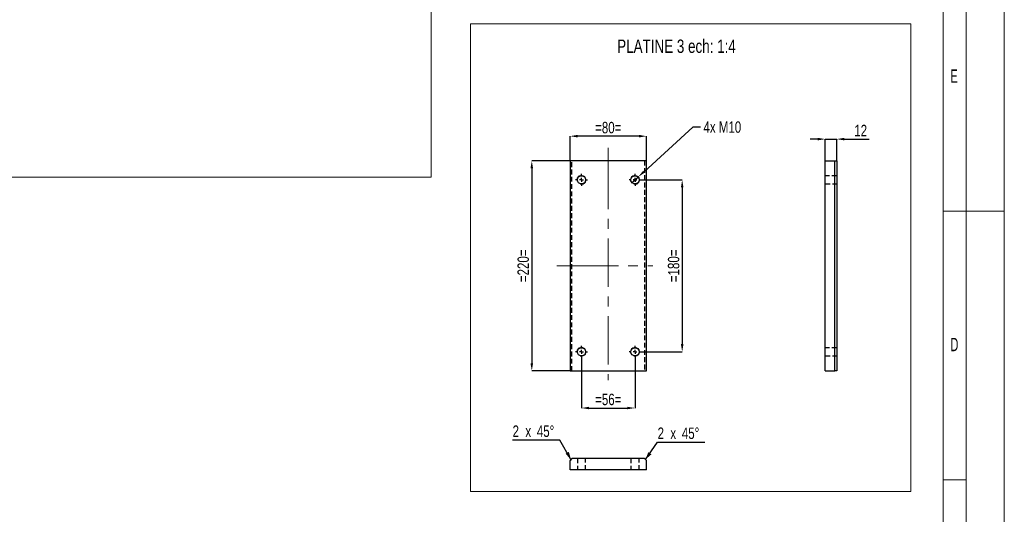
# Model space of a CAD drawing. Header units: millimetres. Extents: x 0 to 841, y 0 to 594.
# Tile 4 of 5: x 583 to 841, y 218 to 347. Entities that reach past the tile are written whole.
import ezdxf

# ---------------------------------------------------------------- set-up
doc = ezdxf.new("R2010")
doc.units = ezdxf.units.MM
doc.header["$PDSIZE"] = -1
doc.linetypes.add('CENTERX2', pattern=[20.32, 12.7, -2.54, 2.54, -2.54])
doc.linetypes.add('HIDDEN', pattern=[1.905, 1.27, -0.635])
for name, color, linetype in [('COTES', 1, 'Continuous'), ('NOTES', 6, 'Continuous'), ('TRAIT-FINS', 9, 'Continuous'), ('TRAIT-MIXTES', 3, 'CENTERX2'), ('TRAIT-TIRET', 2, 'HIDDEN')]:
    doc.layers.add(name, color=color, linetype=linetype)
doc.layers.add('TRAIT-FORT', color=4, linetype='Continuous', lineweight=25)
doc.styles.add('SLDTEXTSTYLE0', font='TXT', dxfattribs={"width": 0.75})
doc.styles.add('SLDTEXTSTYLE1', font='TXT', dxfattribs={"width": 0.605})
doc.dimstyles.new('SLDDIMSTYLE0', dxfattribs={"dimtxt": 3, "dimasz": 2, "dimexe": 0, "dimexo": 0.0625, "dimgap": 0.75, "dimtad": 1, "dimlfac": 4, "dimrnd": 1e-09, "dimzin": 12, "dimdsep": 46, "dimtxsty": 'SLDTEXTSTYLE0', "dimsah": 1, "dimcen": 0.09, "dimadec": 0, "dimazin": 3, "dimtfac": 1, "dimtofl": 0, "dimtmove": 0, "dimatfit": 3, "dimfxl": 1, "dimfrac": 2, "dimtolj": 1, "dimtzin": 12, "dimarcsym": 0})
doc.dimstyles.new('SLDDIMSTYLE1', dxfattribs={"dimtxt": 3, "dimasz": 2, "dimexe": 0, "dimexo": 0.0625, "dimgap": 0.75, "dimtad": 1, "dimlfac": 4, "dimrnd": 1e-09, "dimzin": 12, "dimdsep": 46, "dimtxsty": 'SLDTEXTSTYLE0', "dimsah": 1, "dimcen": 0.09, "dimadec": 0, "dimazin": 3, "dimtfac": 1, "dimtmove": 0, "dimatfit": 0, "dimfxl": 1, "dimfrac": 2, "dimtolj": 1, "dimtzin": 12, "dimarcsym": 0})
doc.dimstyles.new('SLDDIMSTYLE7', dxfattribs={"dimtxt": 3, "dimasz": 2, "dimexe": 0, "dimexo": 0.0625, "dimgap": 0.75, "dimtad": 0, "dimtih": 1, "dimtoh": 1, "dimlfac": 4, "dimrnd": 1e-09, "dimzin": 12, "dimdsep": 46, "dimtxsty": 'SLDTEXTSTYLE0', "dimblk1": 'NONE', "dimsah": 1, "dimcen": 0, "dimadec": 0, "dimazin": 3, "dimtfac": 1, "dimtmove": 0, "dimatfit": 3, "dimldrblk": 'NONE', "dimfxl": 1, "dimfrac": 2, "dimtolj": 1, "dimtzin": 12, "dimarcsym": 0})

# ---------------------------------------------------------------- blocks, each defined once
blk = doc.blocks.new('_D_8')
at = {"layer": 'COTES', "color": 0, "lineweight": -2, "transparency": 16777216}
for p, q in [((792.18, 315.83), (790.18, 315.83)), ((794.18, 310.23), (794.18, 315.83)), ((794.18, 315.83), (797.18, 315.83)), ((797.18, 310.23), (797.18, 315.83)), ((799.18, 315.83), (805.68, 315.83))]:
    blk.add_line(p, q, dxfattribs=at)
at = {"layer": 'COTES', "color": 0, "transparency": 16777216}
for points in [[(792.18, 316.17), (792.18, 315.5), (794.18, 315.83)], [(799.18, 316.17), (799.18, 315.5), (797.18, 315.83)]]:
    blk.add_solid(points, dxfattribs=at)
at = {"layer": 'Defpoints', "color": 0, "transparency": 16777216}
for p in [(797.18, 315.83), (794.18, 310.17), (797.18, 310.17)]:
    blk.add_point(p, dxfattribs=at)
at = {"layer": 'COTES', "color": 0, "transparency": 16777216, "insert": (803.43, 319.58), "char_height": 3, "attachment_point": 2, "style": 'SLDTEXTSTYLE0'}
blk.add_mtext('\\A1;12', dxfattribs=at)
blk = doc.blocks.new('_D_23')
at = {"layer": 'COTES', "color": 0, "lineweight": -2, "transparency": 16777216}
for p, q in [((727.4, 310.23), (727.4, 316.6)), ((745.4, 316.6), (729.4, 316.6)), ((747.4, 310.23), (747.4, 316.6))]:
    blk.add_line(p, q, dxfattribs=at)
at = {"layer": 'COTES', "color": 0, "transparency": 16777216}
for points in [[(729.4, 316.94), (729.4, 316.27), (727.4, 316.6)], [(745.4, 316.94), (745.4, 316.27), (747.4, 316.6)]]:
    blk.add_solid(points, dxfattribs=at)
at = {"layer": 'Defpoints', "color": 0, "transparency": 16777216}
for p in [(727.4, 316.6), (727.4, 310.17), (747.4, 310.17)]:
    blk.add_point(p, dxfattribs=at)
at = {"layer": 'COTES', "color": 0, "transparency": 16777216, "insert": (737.4, 320.35), "char_height": 3, "attachment_point": 2, "style": 'SLDTEXTSTYLE0'}
blk.add_mtext('\\A1;=80=', dxfattribs=at)
blk = doc.blocks.new('_D_24')
at = {"layer": 'COTES', "color": 0, "lineweight": -2, "transparency": 16777216}
for p, q in [((727.33, 310.17), (717.4, 310.17)), ((717.4, 308.17), (717.4, 257.17)), ((727.33, 255.17), (717.4, 255.17))]:
    blk.add_line(p, q, dxfattribs=at)
at = {"layer": 'COTES', "color": 0, "transparency": 16777216}
for points in [[(717.06, 308.17), (717.73, 308.17), (717.4, 310.17)], [(717.06, 257.17), (717.73, 257.17), (717.4, 255.17)]]:
    blk.add_solid(points, dxfattribs=at)
at = {"layer": 'Defpoints', "color": 0, "transparency": 16777216}
for p in [(727.4, 310.17), (717.4, 255.17), (727.4, 255.17)]:
    blk.add_point(p, dxfattribs=at)
at = {"layer": 'COTES', "color": 0, "transparency": 16777216, "insert": (713.65, 282.67), "char_height": 3, "attachment_point": 2, "rotation": 90, "style": 'SLDTEXTSTYLE0'}
blk.add_mtext('\\A1;=220=', dxfattribs=at)
blk = doc.blocks.new('_D_25')
at = {"layer": 'COTES', "color": 0, "lineweight": -2, "transparency": 16777216}
for p, q in [((746.02, 305.17), (756.74, 305.17)), ((756.74, 303.17), (756.74, 262.17)), ((746.02, 260.17), (756.74, 260.17))]:
    blk.add_line(p, q, dxfattribs=at)
at = {"layer": 'COTES', "color": 0, "transparency": 16777216}
for points in [[(756.4, 303.17), (757.07, 303.17), (756.74, 305.17)], [(756.4, 262.17), (757.07, 262.17), (756.74, 260.17)]]:
    blk.add_solid(points, dxfattribs=at)
at = {"layer": 'Defpoints', "color": 0, "transparency": 16777216}
for p in [(745.96, 305.17), (745.96, 260.17), (756.74, 260.17)]:
    blk.add_point(p, dxfattribs=at)
at = {"layer": 'COTES', "color": 0, "transparency": 16777216, "insert": (752.99, 282.67), "char_height": 3, "attachment_point": 2, "rotation": 90, "style": 'SLDTEXTSTYLE0'}
blk.add_mtext('\\A1;=180=', dxfattribs=at)
blk = doc.blocks.new('_D_26')
at = {"layer": 'COTES', "color": 0, "lineweight": -2, "transparency": 16777216}
for p, q in [((730.4, 258.54), (730.4, 245.45)), ((744.4, 258.54), (744.4, 245.45)), ((732.4, 245.45), (742.4, 245.45))]:
    blk.add_line(p, q, dxfattribs=at)
at = {"layer": 'COTES', "color": 0, "transparency": 16777216}
for points in [[(732.4, 245.78), (732.4, 245.12), (730.4, 245.45)], [(742.4, 245.78), (742.4, 245.12), (744.4, 245.45)]]:
    blk.add_solid(points, dxfattribs=at)
at = {"layer": 'Defpoints', "color": 0, "transparency": 16777216}
for p in [(730.4, 258.6), (744.4, 258.6), (744.4, 245.45)]:
    blk.add_point(p, dxfattribs=at)
at = {"layer": 'COTES', "color": 0, "transparency": 16777216, "insert": (737.4, 249.2), "char_height": 3, "attachment_point": 2, "style": 'SLDTEXTSTYLE0'}
blk.add_mtext('\\A1;=56=', dxfattribs=at)
blk = doc.blocks.new('_D_27')
at = {"layer": 'COTES', "color": 0, "lineweight": -2, "transparency": 16777216}
for p, q in [((759.56, 318.99), (746.75, 307.31)), ((761.56, 318.99), (759.56, 318.99)), ((743.52, 304.37), (745.27, 305.97))]:
    blk.add_line(p, q, dxfattribs=at)
at = {"layer": 'COTES', "color": 0, "transparency": 16777216}
blk.add_solid([(746.53, 307.56), (746.98, 307.07), (745.27, 305.97)], dxfattribs=at)
at = {"layer": 'Defpoints', "color": 0, "transparency": 16777216}
for p in [(743.52, 304.37), (745.27, 305.97)]:
    blk.add_point(p, dxfattribs=at)
at = {"layer": 'COTES', "color": 0, "transparency": 16777216, "insert": (762.31, 320.49), "char_height": 3, "attachment_point": 1, "style": 'SLDTEXTSTYLE0'}
blk.add_mtext('\\A1;4x M10', dxfattribs=at)
blk = doc.blocks.new('_None')
blk = doc.blocks.new('SW_CENTERMARKSYMBOL_18')
at = {"layer": 'TRAIT-MIXTES', "color": 0}
for p, q in [((-1, 0), (-1.5625, 0)), ((0, 0), (-0.5, 0)), ((0, 1), (0, 1.5625)), ((0, 0), (0, 0.5)), ((0, 0), (0, -0.5)), ((0, 0), (0.5, 0)), ((1, 0), (1.5625, 0)), ((0, -1), (0, -1.5625))]:
    blk.add_line(p, q, dxfattribs=at)
blk = doc.blocks.new('SW_CENTERMARKSYMBOL_19')
at = {"layer": 'TRAIT-MIXTES', "color": 0}
for p, q in [((-1, 0), (-1.5625, 0)), ((0, 0), (-0.5, 0)), ((0, 1), (0, 1.5625)), ((0, 0), (0, 0.5)), ((0, 0), (0, -0.5)), ((0, 0), (0.5, 0)), ((1, 0), (1.5625, 0)), ((0, -1), (0, -1.5625))]:
    blk.add_line(p, q, dxfattribs=at)
blk = doc.blocks.new('SW_CENTERMARKSYMBOL_20')
at = {"layer": 'TRAIT-MIXTES', "color": 0}
for p, q in [((-1, 0), (-1.5625, 0)), ((0, 0), (-0.5, 0)), ((0, 1), (0, 1.5625)), ((0, 0), (0, 0.5)), ((0, 0), (0, -0.5)), ((0, 0), (0.5, 0)), ((1, 0), (1.5625, 0)), ((0, -1), (0, -1.5625))]:
    blk.add_line(p, q, dxfattribs=at)
blk = doc.blocks.new('SW_CENTERMARKSYMBOL_21')
at = {"layer": 'TRAIT-MIXTES', "color": 0}
for p, q in [((-1, 0), (-1.5625, 0)), ((0, 0), (-0.5, 0)), ((0, 1), (0, 1.5625)), ((0, 0), (0, 0.5)), ((0, 0), (0, -0.5)), ((0, 0), (0.5, 0)), ((1, 0), (1.5625, 0)), ((0, -1), (0, -1.5625))]:
    blk.add_line(p, q, dxfattribs=at)
blk = doc.blocks.new('SW_CHAMFER_DIMENSION_0')
at = {"layer": 'COTES', "color": 0}
for p, q in [((-3.16, -4.49), (0, 0)), ((0, 0), (12.39, 0))]:
    blk.add_line(p, q, dxfattribs=at)
blk.add_solid([(-3.16, -4.49), (-1.6, -3.14), (-2.42, -2.56)], dxfattribs=at)
at = {"layer": 'COTES', "color": 0, "char_height": 3, "attachment_point": 1, "style": 'SLDTEXTSTYLE0'}
for s, insert in [('2', (0, 3.87)), ('x', (3.34, 3.87)), ('45°', (6.35, 3.87))]:
    blk.add_mtext(s, dxfattribs=dict(at, insert=insert))
blk = doc.blocks.new('SW_CHAMFER_DIMENSION_1')
at = {"layer": 'COTES', "color": 0}
for p, q in [((12.39, 0), (0, 0)), ((15.27, -5.02), (12.39, 0))]:
    blk.add_line(p, q, dxfattribs=at)
blk.add_solid([(15.27, -5.02), (14.71, -3.04), (13.84, -3.53)], dxfattribs=at)
at = {"layer": 'COTES', "color": 0, "char_height": 3, "attachment_point": 1, "style": 'SLDTEXTSTYLE0'}
for s, insert in [('2', (0, 3.87)), ('x', (3.34, 3.87)), ('45°', (6.35, 3.87))]:
    blk.add_mtext(s, dxfattribs=dict(at, insert=insert))

msp = doc.modelspace()

# ---------------------------------------------------------------- linework, layer by layer
at = {"lineweight": 18}
for p, q in [((841.001, -0.0569), (841.001, 593.9431)), ((831.001, 9.9431), (831.001, 583.9431)), ((825.001, 15.9431), (825.001, 577.9431)), ((691.0538, 568.135), (691.0538, 305.8674)), ((701.338, 345.9845), (816.5317, 345.9845)), ((701.338, 345.9845), (701.338, 223.5702)), ((816.5317, 345.9845), (816.5317, 223.5702)), ((370.2269, 305.8674), (691.0538, 305.8674)), ((831.001, 296.9431), (825.001, 296.9431)), ((841.001, 296.9431), (831.001, 296.9431)), ((831.001, 226.6931), (825.001, 226.6931)), ((701.338, 223.5702), (816.5317, 223.5702))]:
    msp.add_line(p, q, dxfattribs=at)
at = {"layer": 'TRAIT-FINS', "lineweight": 18}
for centre in [(730.3964, 305.1655), (744.3964, 305.1655), (730.3964, 260.1655), (744.3964, 260.1655)]:
    msp.add_arc(centre, 1.1875, 255, 195, dxfattribs=at)
at = {"layer": 'TRAIT-FORT', "lineweight": 25}
for p, q in [((747.3964, 310.1655), (727.3964, 310.1655)), ((727.3964, 310.1655), (727.3964, 255.1655)), ((747.3964, 255.1655), (747.3964, 310.1655)), ((794.1772, 255.1655), (794.1772, 310.1655)), ((794.1772, 310.1655), (796.6772, 310.1655)), ((796.6772, 255.1655), (796.6772, 310.1655)), ((796.6772, 310.1655), (797.1772, 310.1655)), ((797.1772, 310.1655), (797.1772, 255.1655)), ((727.3964, 255.1655), (747.3964, 255.1655)), ((794.1772, 255.1655), (796.6772, 255.1655)), ((797.1772, 255.1655), (796.6772, 255.1655)), ((727.8964, 232.2451), (727.3964, 231.7451)), ((746.8964, 232.2451), (727.8964, 232.2451)), ((747.3964, 231.7451), (746.8964, 232.2451)), ((727.3964, 229.2451), (727.3964, 231.7451)), ((747.3964, 229.2451), (727.3964, 229.2451)), ((747.3964, 229.2451), (747.3964, 231.7451))]:
    msp.add_line(p, q, dxfattribs=at)
for centre in [(730.3964, 305.1655), (744.3964, 305.1655), (730.3964, 260.1655), (744.3964, 260.1655)]:
    msp.add_circle(centre, 1.0625, dxfattribs=at)
at = {"layer": 'TRAIT-MIXTES', "lineweight": 18}
for p, q in [((737.3964, 313.5562), (737.3964, 310.1655)), ((737.3964, 310.1655), (737.3964, 252.6984)), ((723.9524, 282.6655), (727.3964, 282.6655)), ((727.3964, 282.6655), (749.0294, 282.6655))]:
    msp.add_line(p, q, dxfattribs=at)
at = {"layer": 'TRAIT-TIRET'}
for p, q in [((727.8964, 255.1655), (727.8964, 310.1655)), ((746.8964, 310.1655), (746.8964, 255.1655)), ((797.1772, 306.228), (794.1772, 306.228)), ((794.1772, 304.103), (797.1772, 304.103)), ((797.1772, 261.228), (794.1772, 261.228)), ((794.1772, 259.103), (797.1772, 259.103)), ((729.3339, 232.2451), (729.3339, 229.2451)), ((731.4589, 229.2451), (731.4589, 232.2451)), ((743.3339, 232.2451), (743.3339, 229.2451)), ((745.4589, 229.2451), (745.4589, 232.2451))]:
    msp.add_line(p, q, dxfattribs=at)

# ---------------------------------------------------------------- block references
at = {"layer": 'COTES'}
for name, p in [('SW_CHAMFER_DIMENSION_1', (712.3751, 237.015)), ('SW_CHAMFER_DIMENSION_0', (750.3053, 236.4807))]:
    msp.add_blockref(name, p, dxfattribs=at)
at = {"layer": 'TRAIT-MIXTES'}
for name, p in [('SW_CENTERMARKSYMBOL_20', (730.3964, 305.1655)), ('SW_CENTERMARKSYMBOL_18', (744.3964, 305.1655)), ('SW_CENTERMARKSYMBOL_21', (730.3964, 260.1655)), ('SW_CENTERMARKSYMBOL_19', (744.3964, 260.1655))]:
    msp.add_blockref(name, p, dxfattribs=at)

# ---------------------------------------------------------------- texts
at = {"layer": 'NOTES', "char_height": 3.5, "attachment_point": 1}
for s, insert, style in [('PLATINE 3 ech: 1:4', (739.7408, 341.896), 'SLDTEXTSTYLE0'), ('E', (826.9344, 334.0687), 'SLDTEXTSTYLE1'), ('D', (826.9344, 263.8187), 'SLDTEXTSTYLE1')]:
    msp.add_mtext(s, dxfattribs=dict(at, insert=insert, style=style))

# ---------------------------------------------------------------- dimensions: what is measured, and where the dimension line sits
at = {"layer": 'COTES'}
for base, p1, p2, dimstyle, picture, middle in [((727.3964, 316.6042), (747.3964, 310.1655), (727.3964, 310.1655), 'SLDDIMSTYLE0', '_D_23', (737.3964, 316.6042)), ((744.3964, 245.4506), (730.3964, 258.603), (744.3964, 258.603), 'SLDDIMSTYLE1', '_D_26', (737.3964, 245.4506))]:
    dim = msp.add_linear_dim(base=base, p1=p1, p2=p2, text='=<>=', dimstyle=dimstyle, dxfattribs=at)
    dim.commit()
    dim.dimension.update_dxf_attribs({"geometry": picture, "text_midpoint": middle, "dimtype": 160})
dim = msp.add_diameter_dim_2p(p1=(743.5188, 304.3655), p2=(745.2739, 305.9655), text='4x M10', dimstyle='SLDDIMSTYLE7', override={"dimpost": '<>'}, dxfattribs=at)
dim.commit()
dim.dimension.update_dxf_attribs({"geometry": '_D_27', "text_midpoint": (768.1179, 318.9855), "dimtype": 163})
dim = msp.add_linear_dim(base=(797.1772, 315.833), p1=(794.1772, 310.1655), p2=(797.1772, 310.1655), dimstyle='SLDDIMSTYLE1', dxfattribs=at)
dim.commit()
dim.dimension.update_dxf_attribs({"geometry": '_D_8', "text_midpoint": (803.4272, 315.833), "dimtype": 160})
for base, p1, p2, picture, middle in [((717.3964, 255.1655), (727.3964, 310.1655), (727.3964, 255.1655), '_D_24', (717.3964, 282.6655)), ((756.737, 260.1655), (745.9589, 305.1655), (745.9589, 260.1655), '_D_25', (756.737, 282.6655))]:
    dim = msp.add_linear_dim(base=base, p1=p1, p2=p2, angle=90, text='=<>=', dimstyle='SLDDIMSTYLE0', dxfattribs=at)
    dim.commit()
    dim.dimension.update_dxf_attribs({"geometry": picture, "text_midpoint": middle, "dimtype": 160})

doc.saveas('drawing.dxf')
